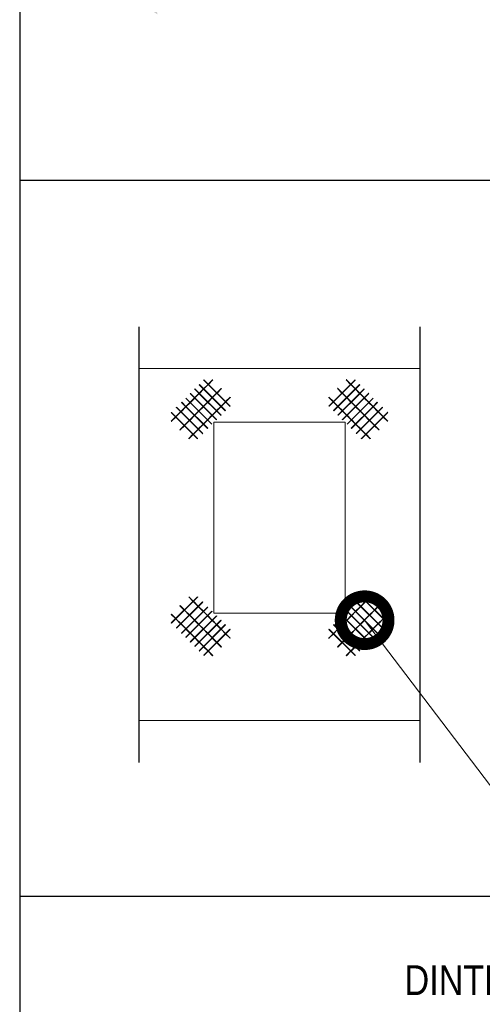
# Model space of a CAD drawing. Header units: millimetres. Extents: x 0 to 30, y 0 to 35.5.
# Tile 2 of 5: x 4 to 7.9, y 12.7 to 20.9. Entities that reach past the tile are written whole.
import ezdxf

# ---------------------------------------------------------------- set-up
doc = ezdxf.new("R2010")
doc.units = ezdxf.units.MM
for name, pattern in [('CONTINUA', [0]), ('DASHED2', [9.525, 6.35, -3.175]), ('TRATTO-PUNTO', [1, 0.5, -0.25, 0, -0.25])]:
    doc.linetypes.add(name, pattern=pattern)
for name, color, linetype, lineweight in [('CONSTRUPANEL', 170, 'Continuous', 20), ('hatch', 252, 'Continuous', 0), ('LAMINA ACCESORIOS', 1, 'Continuous', 30), ('TEXTO', 7, 'DASHED2', 0)]:
    doc.layers.add(name, color=color, linetype=linetype, lineweight=lineweight)
doc.layers.add('SERRAMENTI', color=7, linetype='CONTINUA')
doc.styles.add('Erika', font='techl___.ttf', dxfattribs={"height": 0.25})
doc.dimstyles.new('Erika', dxfattribs={"dimtxt": 0.25, "dimasz": 0.8, "dimexe": 0.5, "dimexo": 0.5, "dimgap": 0, "dimtad": 0, "dimlfac": 0.1, "dimzin": 1, "dimdsep": 46, "dimtxsty": 'Erika', "dimblk": 'DOTSMALL', "dimcen": 2.5, "dimse1": 1, "dimse2": 1, "dimclrd": 252, "dimclre": 252, "dimclrt": 256, "dimadec": 0, "dimazin": 0, "dimtfac": 1, "dimtmove": 0, "dimatfit": 3, "dimldrblk": 'DOTSMALL', "dimfxl": 1, "dimlwd": 0, "dimlwe": 0, "dimarcsym": 0})

# ---------------------------------------------------------------- blocks, each defined once
blk = doc.blocks.new('_DotSmall')
at = {"color": 0, "linetype": 'ByBlock', "const_width": 0.5}
blk.add_lwpolyline([(-0.0625, 0, 1), (0.0625, 0, 1)], format="xyb", close=True, dxfattribs=at)

msp = doc.modelspace()

# ---------------------------------------------------------------- hatches: boundary and pattern name
at = {"layer": 'hatch', "linetype": 'Continuous'}
h = msp.add_hatch(dxfattribs=at)
h.set_pattern_fill('HONEY', color=256, scale=0.3)
h.set_pattern_definition([(0, (-393.41203, -2763.710795), (0.05625, 0.03247595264), [0.0375, -0.075]), (120, (-393.41203, -2763.710795), (-0.05625, 0.03247595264), [0.0375, -0.075]), (60, (-393.41203, -2763.710795), (1e-17, 0.0649519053), [-0.075, 0.0375])])
edge = h.paths.add_edge_path()
edge.add_spline(control_points=[(5.1529, 20.9841), (5.1459, 21.0111), (5.1253, 21.0912), (5.157, 21.2162), (5.2046, 21.3638), (5.0465, 21.5872), (5.1039, 21.9504), (5.0867, 22.3467), (5.2928, 22.6511), (5.0599, 23.0882), (5.1184, 23.5465), (5.1728, 23.8918), (5.1871, 23.9827)], knot_values=[0, 0, 0, 0, 0.082788, 0.245041, 0.381277, 0.519356, 1.007406, 1.418515, 1.706842, 1.999474, 2.774674, 3.051408, 3.051408, 3.051408, 3.051408], degree=3, periodic=0)
edge.add_line((5.1871, 23.9827), (5.0696, 24.0574))
edge.add_spline(control_points=[(5.0696, 24.0574), (5.0553, 23.9666), (5.0009, 23.6212), (4.9424, 23.163), (5.1753, 22.7259), (4.9692, 22.4215), (4.9864, 22.0252), (4.9289, 21.6619), (5.0871, 21.4386), (5.0394, 21.2909), (5.0078, 21.166), (5.0284, 21.0859), (5.0354, 21.0588)], knot_values=[0, 0, 0, 0, 0.276734, 1.051934, 1.344566, 1.632893, 2.044003, 2.532052, 2.670131, 2.806367, 2.96862, 3.051408, 3.051408, 3.051408, 3.051408], degree=3, periodic=0)
edge.add_line((5.0354, 21.0588), (5.1529, 20.9841))
edge = h.paths.add_edge_path()
edge.add_spline(control_points=[(5.1871, 23.9827), (5.2444, 23.9832), (5.3486, 23.984), (5.5035, 24.1404), (5.8553, 24.0863), (6.1431, 24.3299), (6.4409, 24.4584), (6.6436, 24.4635), (6.8102, 24.5546), (6.9532, 24.6167), (7.097, 24.6846), (7.28, 24.6897), (7.4015, 24.7645), (7.4866, 24.8169)], knot_values=[0, 0, 0, 0, 0.164973, 0.299896, 0.617064, 1.115294, 1.370765, 1.581038, 1.70658, 1.933168, 2.052752, 2.177981, 2.470197, 2.470197, 2.470197, 2.470197], degree=3, periodic=0)
edge.add_line((7.4866, 24.8169), (7.3676, 24.8926))
edge.add_spline(control_points=[(7.3676, 24.8926), (7.2825, 24.8402), (7.161, 24.7654), (6.978, 24.7603), (6.8342, 24.6924), (6.6911, 24.6303), (6.5246, 24.5392), (6.3218, 24.5341), (6.0241, 24.4056), (5.7363, 24.162), (5.3845, 24.216), (5.2299, 24.0602), (5.1263, 24.0584), (5.0696, 24.0574)], knot_values=[0, 0, 0, 0, 0.292216, 0.417444, 0.537029, 0.763617, 0.889159, 1.099432, 1.354903, 1.853133, 2.170301, 2.305224, 2.46887, 2.46887, 2.46887, 2.46887], degree=3, periodic=0)
edge.add_line((5.0696, 24.0574), (5.1871, 23.9827))
edge = h.paths.add_edge_path()
edge.add_spline(control_points=[(12.6368, 24.2093), (12.649, 24.2378), (12.6976, 24.3264), (12.8986, 24.3221), (13.0888, 24.36), (13.1954, 24.5226), (13.3808, 24.5061), (13.5493, 24.5414), (13.7107, 24.6224), (13.8234, 24.6911), (13.942, 24.7153), (13.952, 24.7426)], knot_values=[0.045855, 0.045855, 0.045855, 0.045855, 0.13456, 0.349437, 0.565384, 0.70159, 0.87673, 1.0678, 1.226826, 1.401325, 1.505119, 1.505119, 1.505119, 1.505119], degree=3, periodic=0)
edge.add_line((13.952, 24.7426), (13.833, 24.8183))
edge.add_spline(control_points=[(13.833, 24.8183), (13.823, 24.791), (13.7043, 24.7668), (13.5917, 24.6981), (13.4302, 24.6171), (13.2618, 24.5818), (13.0764, 24.5983), (12.9698, 24.4357), (12.8085, 24.4036), (12.6787, 24.4013), (12.6368, 24.3917)], knot_values=[0.220714, 0.220714, 0.220714, 0.220714, 0.324508, 0.499006, 0.658033, 0.849103, 1.024243, 1.160448, 1.376396, 1.505119, 1.505119, 1.505119, 1.505119], degree=3, periodic=0)
edge.add_line((12.6368, 24.3917), (12.6368, 24.2093))
edge = h.paths.add_edge_path()
edge.add_spline(control_points=[(19.8098, 10.6977), (19.8281, 10.7084), (19.9063, 10.7538), (20.1222, 10.7436), (20.3607, 10.813), (20.557, 10.9384), (20.7174, 10.9433), (20.8121, 10.9863), (20.8463, 11.0205)], knot_values=[0, 0, 0, 0, 0.062822, 0.268868, 0.620482, 0.800806, 0.949449, 1.094781, 1.094781, 1.094781, 1.094781], degree=3, periodic=0)
edge.add_line((20.8463, 11.0205), (20.6865, 11.1221))
edge.add_spline(control_points=[(20.6865, 11.1221), (20.6523, 11.0879), (20.5576, 11.0449), (20.3972, 11.04), (20.2009, 10.9146), (19.9624, 10.8452), (19.7465, 10.8554), (19.6683, 10.81), (19.65, 10.7994)], knot_values=[0, 0, 0, 0, 0.145332, 0.293975, 0.474299, 0.825913, 1.031958, 1.094781, 1.094781, 1.094781, 1.094781], degree=3, periodic=0)
edge.add_line((19.65, 10.7994), (19.8098, 10.6977))
edge = h.paths.add_edge_path()
edge.add_spline(control_points=[(19.6547, 23.2799), (19.6564, 23.2919), (19.6602, 23.3405), (19.6395, 23.3942), (19.6348, 23.4362), (19.6344, 23.4414)], knot_values=[0.062083, 0.062083, 0.062083, 0.062083, 0.098433, 0.210349, 0.226324, 0.226324, 0.226324, 0.226324], degree=3, periodic=0)
edge.add_line((19.6344, 23.4414), (18.8822, 23.0071))
edge.add_line((18.8822, 23.0071), (18.8822, 22.8339))
edge.add_line((18.8822, 22.8339), (19.6547, 23.2799))

# ---------------------------------------------------------------- linework, layer by layer
at = {"color": 254, "true_color": 0xe3e3e3}
msp.add_lwpolyline([(3.9982, 3.6527), (25.5882, 3.6527), (25.5882, 31.5927), (3.9982, 31.5927)], close=True, dxfattribs=at)
at = {"layer": 'CONSTRUPANEL'}
for p, q in [((4.9982, 18.0164), (7.3482, 18.0164)), ((5.6232, 15.9664), (5.6232, 17.5664)), ((5.6232, 17.5664), (6.7232, 17.5664)), ((6.7232, 17.5664), (6.7232, 15.9664)), ((6.7232, 15.9664), (5.6232, 15.9664)), ((7.3482, 15.0664), (4.9982, 15.0664))]:
    msp.add_line(p, q, dxfattribs=at)
at = {"layer": 'DEFPOINTS', "linetype": 'Continuous'}
for p, q in [((14.7932, 19.5927), (3.9982, 19.5927)), ((14.7932, 13.5927), (3.9982, 13.5927))]:
    msp.add_line(p, q, dxfattribs=at)
at = {"layer": 'LAMINA ACCESORIOS', "linetype": 'CONTINUA'}
for p, q in [((5.5392, 17.9192), (5.541, 17.921)), ((5.6132, 17.9225), (5.5764, 17.8857)), ((5.615, 17.9207), (5.5781, 17.8839)), ((6.7315, 17.9207), (6.7683, 17.8839)), ((6.7333, 17.9225), (6.7701, 17.8857)), ((6.8072, 17.9192), (6.8054, 17.921)), ((5.4635, 17.8435), (5.4653, 17.8453)), ((5.5006, 17.8806), (5.5024, 17.8824)), ((5.536, 17.8453), (5.5006, 17.8099)), ((5.5377, 17.8435), (5.5024, 17.8082)), ((5.5746, 17.8839), (5.5377, 17.847)), ((5.5764, 17.8821), (5.5395, 17.8453)), ((5.6857, 17.85), (5.6489, 17.8132)), ((5.6874, 17.8482), (5.6506, 17.8114)), ((6.659, 17.8482), (6.6958, 17.8114)), ((6.6608, 17.85), (6.6976, 17.8132)), ((6.7701, 17.8821), (6.807, 17.8453)), ((6.7719, 17.8839), (6.8087, 17.847)), ((6.8087, 17.8435), (6.8441, 17.8082)), ((6.8105, 17.8453), (6.8458, 17.8099)), ((6.8459, 17.8806), (6.8441, 17.8824)), ((6.883, 17.8435), (6.8812, 17.8453)), ((5.3878, 17.7678), (5.3896, 17.7696)), ((5.4249, 17.7342), (5.4618, 17.7711)), ((5.4264, 17.8064), (5.4282, 17.8082)), ((5.4267, 17.7324), (5.4635, 17.7693)), ((5.4635, 17.7728), (5.4989, 17.8082)), ((5.4653, 17.7711), (5.5006, 17.8064)), ((5.4989, 17.8082), (5.4934, 17.8027)), ((5.5006, 17.8064), (5.4952, 17.8009)), ((5.5006, 17.8099), (5.5061, 17.8154)), ((5.5024, 17.8082), (5.5079, 17.8136)), ((5.6085, 17.7728), (5.5731, 17.7375)), ((5.5731, 17.7375), (5.5786, 17.7429)), ((5.6102, 17.771), (5.5749, 17.7357)), ((5.5749, 17.7357), (5.5804, 17.7411)), ((5.6471, 17.8114), (5.6102, 17.7746)), ((5.6488, 17.8096), (5.612, 17.7728)), ((5.7592, 17.7765), (5.7223, 17.7397)), ((5.7609, 17.7748), (5.7241, 17.7379)), ((5.7592, 17.7765), (5.7572, 17.7746)), ((5.7609, 17.7748), (5.759, 17.7728)), ((6.5855, 17.7748), (6.6224, 17.7379)), ((6.5855, 17.7748), (6.5875, 17.7728)), ((6.5873, 17.7765), (6.6241, 17.7397)), ((6.5873, 17.7765), (6.5892, 17.7746)), ((6.6976, 17.8096), (6.7345, 17.7728)), ((6.6994, 17.8114), (6.7362, 17.7746)), ((6.7362, 17.771), (6.7716, 17.7357)), ((6.738, 17.7728), (6.7733, 17.7375)), ((6.7716, 17.7357), (6.7661, 17.7411)), ((6.7733, 17.7375), (6.7679, 17.7429)), ((6.8441, 17.8082), (6.8386, 17.8136)), ((6.8458, 17.8099), (6.8404, 17.8154)), ((6.8812, 17.7711), (6.8458, 17.8064)), ((6.8458, 17.8064), (6.8513, 17.8009)), ((6.8829, 17.7728), (6.8476, 17.8082)), ((6.8476, 17.8082), (6.8531, 17.8027)), ((6.9198, 17.7324), (6.8829, 17.7693)), ((6.9215, 17.7342), (6.8847, 17.7711)), ((6.9201, 17.8064), (6.9183, 17.8082)), ((6.9587, 17.7678), (6.9569, 17.7696)), ((5.31, 17.69), (5.3118, 17.6918)), ((5.3472, 17.6564), (5.3881, 17.6974)), ((5.3489, 17.6547), (5.3898, 17.6956)), ((5.3527, 17.7327), (5.3545, 17.7345)), ((5.3898, 17.6991), (5.4231, 17.7324)), ((5.3916, 17.6974), (5.4249, 17.7307)), ((5.4623, 17.6267), (5.4956, 17.6599)), ((5.4641, 17.6249), (5.4974, 17.6582)), ((5.4974, 17.6617), (5.5342, 17.6986)), ((5.4992, 17.66), (5.536, 17.6968)), ((5.536, 17.7003), (5.5713, 17.7357)), ((5.5378, 17.6986), (5.5731, 17.7339)), ((5.5713, 17.7357), (5.5659, 17.7302)), ((5.5731, 17.7339), (5.5677, 17.7284)), ((5.6095, 17.6269), (5.6448, 17.6622)), ((5.6113, 17.6251), (5.6466, 17.6604)), ((5.6448, 17.6622), (5.6394, 17.6567)), ((5.6466, 17.6604), (5.6411, 17.655)), ((5.6819, 17.6993), (5.6466, 17.664)), ((5.6466, 17.664), (5.6521, 17.6694)), ((5.6837, 17.6975), (5.6484, 17.6622)), ((5.6484, 17.6622), (5.6538, 17.6677)), ((5.7206, 17.7379), (5.6837, 17.7011)), ((5.7223, 17.7362), (5.6855, 17.6993)), ((5.719, 17.6622), (5.7208, 17.664)), ((5.7577, 17.7008), (5.7595, 17.7026)), ((6.5888, 17.7008), (6.587, 17.7026)), ((6.6241, 17.7362), (6.661, 17.6993)), ((6.6274, 17.6622), (6.6256, 17.664)), ((6.6259, 17.7379), (6.6628, 17.7011)), ((6.6628, 17.6975), (6.6981, 17.6622)), ((6.6645, 17.6993), (6.6999, 17.664)), ((6.6981, 17.6622), (6.6926, 17.6677)), ((6.6999, 17.664), (6.6944, 17.6694)), ((6.7352, 17.6251), (6.6999, 17.6604)), ((6.6999, 17.6604), (6.7053, 17.655)), ((6.737, 17.6269), (6.7016, 17.6622)), ((6.7016, 17.6622), (6.7071, 17.6567)), ((6.7733, 17.7339), (6.7788, 17.7284)), ((6.8087, 17.6986), (6.7733, 17.7339)), ((6.7751, 17.7357), (6.7806, 17.7302)), ((6.8104, 17.7003), (6.7751, 17.7357)), ((6.8473, 17.66), (6.8105, 17.6968)), ((6.8491, 17.6617), (6.8122, 17.6986)), ((6.8824, 17.6249), (6.8491, 17.6582)), ((6.8841, 17.6267), (6.8508, 17.6599)), ((6.9549, 17.6974), (6.9216, 17.7307)), ((6.9566, 17.6991), (6.9233, 17.7324)), ((6.9975, 17.6547), (6.9566, 17.6956)), ((6.9993, 17.6564), (6.9584, 17.6974)), ((6.9938, 17.7327), (6.992, 17.7345)), ((7.0364, 17.69), (7.0347, 17.6918)), ((5.2671, 17.5764), (5.3027, 17.612)), ((5.2673, 17.6473), (5.2691, 17.6491)), ((5.2689, 17.5746), (5.3044, 17.6102)), ((5.3045, 17.6138), (5.3454, 17.6547)), ((5.3062, 17.612), (5.3471, 17.6529)), ((5.3769, 17.5413), (5.4179, 17.5822)), ((5.3787, 17.5395), (5.4196, 17.5804)), ((5.4196, 17.584), (5.4606, 17.6249)), ((5.4214, 17.5822), (5.4623, 17.6231)), ((5.5358, 17.5532), (5.5691, 17.5865)), ((5.5376, 17.5514), (5.5709, 17.5847)), ((5.5709, 17.5882), (5.6077, 17.6251)), ((5.5726, 17.5865), (5.6095, 17.6233)), ((5.6448, 17.588), (5.6466, 17.5898)), ((5.6819, 17.6251), (5.6837, 17.6269)), ((6.6645, 17.6251), (6.6627, 17.6269)), ((6.7016, 17.588), (6.6998, 17.5898)), ((6.7738, 17.5865), (6.737, 17.6233)), ((6.7756, 17.5882), (6.7387, 17.6251)), ((6.8089, 17.5514), (6.7756, 17.5847)), ((6.8107, 17.5532), (6.7774, 17.5865)), ((6.9251, 17.5822), (6.8841, 17.6231)), ((6.9268, 17.584), (6.8859, 17.6249)), ((6.9678, 17.5395), (6.9268, 17.5804)), ((6.9695, 17.5413), (6.9286, 17.5822)), ((7.0402, 17.612), (6.9993, 17.6529)), ((7.042, 17.6138), (7.0011, 17.6547)), ((7.0776, 17.5746), (7.042, 17.6102)), ((7.0794, 17.5764), (7.0438, 17.612)), ((7.0791, 17.6473), (7.0774, 17.6491)), ((5.3396, 17.5039), (5.3752, 17.5395)), ((5.3414, 17.5021), (5.3769, 17.5377)), ((5.4504, 17.4678), (5.4913, 17.5087)), ((5.4522, 17.466), (5.4931, 17.5069)), ((5.4931, 17.5105), (5.534, 17.5514)), ((5.4949, 17.5087), (5.5358, 17.5496)), ((5.5358, 17.5532), (5.5377, 17.5551)), ((5.5376, 17.5514), (5.5395, 17.5534)), ((5.5711, 17.5143), (5.5729, 17.5161)), ((5.6062, 17.5493), (5.608, 17.5511)), ((6.7402, 17.5493), (6.7385, 17.5511)), ((6.7753, 17.5143), (6.7735, 17.5161)), ((6.8089, 17.5514), (6.807, 17.5534)), ((6.8107, 17.5532), (6.8087, 17.5551)), ((6.8516, 17.5087), (6.8107, 17.5496)), ((6.8534, 17.5105), (6.8124, 17.5514)), ((6.8943, 17.466), (6.8534, 17.5069)), ((6.896, 17.4678), (6.8551, 17.5087)), ((7.0051, 17.5021), (6.9695, 17.5377)), ((7.0069, 17.5039), (6.9713, 17.5395)), ((5.4131, 17.4304), (5.4486, 17.466)), ((5.4148, 17.4287), (5.4504, 17.4642)), ((5.4858, 17.4289), (5.4875, 17.4307)), ((5.5285, 17.4716), (5.5302, 17.4734)), ((6.818, 17.4716), (6.8162, 17.4734)), ((6.8607, 17.4289), (6.8589, 17.4307)), ((6.9316, 17.4287), (6.8961, 17.4642)), ((6.9334, 17.4304), (6.8978, 17.466)), ((5.4131, 16.1023), (5.4486, 16.0667)), ((5.4148, 16.1041), (5.4504, 16.0685)), ((5.4858, 16.1038), (5.4875, 16.1021)), ((6.8607, 16.1038), (6.8589, 16.1021)), ((6.9316, 16.1041), (6.8961, 16.0685)), ((6.9334, 16.1023), (6.8978, 16.0667)), ((5.3396, 16.0288), (5.3752, 15.9932)), ((5.3414, 16.0306), (5.3769, 15.995)), ((5.4504, 16.0649), (5.4913, 16.024)), ((5.4522, 16.0667), (5.4931, 16.0258)), ((5.4931, 16.0222), (5.534, 15.9813)), ((5.4949, 16.024), (5.5358, 15.9831)), ((5.5285, 16.0611), (5.5302, 16.0594)), ((5.5711, 16.0184), (5.5729, 16.0167)), ((6.7753, 16.0184), (6.7735, 16.0167)), ((6.8516, 16.024), (6.8107, 15.9831)), ((6.8534, 16.0222), (6.8124, 15.9813)), ((6.818, 16.0611), (6.8162, 16.0594)), ((6.8943, 16.0667), (6.8534, 16.0258)), ((6.896, 16.0649), (6.8551, 16.024)), ((7.0051, 16.0306), (6.9695, 15.995)), ((7.0069, 16.0288), (6.9713, 15.9932)), ((5.2671, 15.9563), (5.3027, 15.9208)), ((5.2689, 15.9581), (5.3044, 15.9225)), ((5.3769, 15.9915), (5.4179, 15.9505)), ((5.3787, 15.9932), (5.4196, 15.9523)), ((5.4196, 15.9488), (5.4606, 15.9078)), ((5.4214, 15.9505), (5.4623, 15.9096)), ((5.5358, 15.9795), (5.5691, 15.9463)), ((5.5358, 15.9795), (5.5377, 15.9776)), ((5.5376, 15.9813), (5.5709, 15.948)), ((5.5376, 15.9813), (5.5395, 15.9794)), ((5.5709, 15.9445), (5.6077, 15.9076)), ((5.5726, 15.9462), (5.6095, 15.9094)), ((5.6062, 15.9834), (5.608, 15.9816)), ((5.6448, 15.9448), (5.6466, 15.943)), ((6.7016, 15.9448), (6.6998, 15.943)), ((6.7738, 15.9462), (6.737, 15.9094)), ((6.7402, 15.9834), (6.7385, 15.9816)), ((6.7756, 15.9445), (6.7387, 15.9076)), ((6.8089, 15.9813), (6.7756, 15.948)), ((6.8107, 15.9795), (6.7774, 15.9463)), ((6.8089, 15.9813), (6.807, 15.9794)), ((6.8107, 15.9795), (6.8087, 15.9776)), ((6.9251, 15.9505), (6.8841, 15.9096)), ((6.9268, 15.9488), (6.8859, 15.9078)), ((6.9678, 15.9932), (6.9268, 15.9523)), ((6.9695, 15.9915), (6.9286, 15.9505)), ((7.0776, 15.9581), (7.042, 15.9225)), ((7.0794, 15.9563), (7.0438, 15.9208)), ((5.2673, 15.8854), (5.2691, 15.8836)), ((5.3045, 15.919), (5.3454, 15.8781)), ((5.3062, 15.9207), (5.3471, 15.8798)), ((5.31, 15.8427), (5.3118, 15.8409)), ((5.3472, 15.8763), (5.3881, 15.8354)), ((5.3489, 15.878), (5.3898, 15.8371)), ((5.4623, 15.9061), (5.4956, 15.8728)), ((5.4641, 15.9078), (5.4974, 15.8745)), ((5.4974, 15.871), (5.5342, 15.8342)), ((5.4992, 15.8728), (5.536, 15.8359)), ((5.6095, 15.9059), (5.6448, 15.8705)), ((5.6113, 15.9076), (5.6466, 15.8723)), ((5.6448, 15.8705), (5.6394, 15.876)), ((5.6466, 15.8723), (5.6411, 15.8778)), ((5.6466, 15.8687), (5.6521, 15.8633)), ((5.6819, 15.8334), (5.6466, 15.8687)), ((5.6484, 15.8705), (5.6538, 15.865)), ((5.6837, 15.8352), (5.6484, 15.8705)), ((5.6819, 15.9076), (5.6837, 15.9059)), ((5.719, 15.8705), (5.7208, 15.8688)), ((6.6274, 15.8705), (6.6256, 15.8688)), ((6.6645, 15.9076), (6.6627, 15.9059)), ((6.6628, 15.8352), (6.6981, 15.8705)), ((6.6645, 15.8334), (6.6999, 15.8687)), ((6.6981, 15.8705), (6.6926, 15.865)), ((6.6999, 15.8687), (6.6944, 15.8633)), ((6.7352, 15.9076), (6.6999, 15.8723)), ((6.6999, 15.8723), (6.7053, 15.8778)), ((6.737, 15.9059), (6.7016, 15.8705)), ((6.7016, 15.8705), (6.7071, 15.876)), ((6.8473, 15.8728), (6.8105, 15.8359)), ((6.8491, 15.871), (6.8122, 15.8342)), ((6.8824, 15.9078), (6.8491, 15.8745)), ((6.8841, 15.9061), (6.8508, 15.8728)), ((6.9975, 15.878), (6.9566, 15.8371)), ((6.9993, 15.8763), (6.9584, 15.8354)), ((7.0402, 15.9207), (6.9993, 15.8798)), ((7.042, 15.919), (7.0011, 15.8781)), ((7.0364, 15.8427), (7.0347, 15.8409)), ((7.0791, 15.8854), (7.0774, 15.8836)), ((5.3527, 15.8), (5.3545, 15.7982)), ((5.3878, 15.7649), (5.3896, 15.7632)), ((5.3898, 15.8336), (5.4231, 15.8003)), ((5.3916, 15.8354), (5.4249, 15.8021)), ((5.4249, 15.7985), (5.4618, 15.7617)), ((5.4267, 15.8003), (5.4635, 15.7634)), ((5.4635, 15.7599), (5.4989, 15.7246)), ((5.4653, 15.7617), (5.5006, 15.7263)), ((5.536, 15.8324), (5.5713, 15.7971)), ((5.5378, 15.8341), (5.5731, 15.7988)), ((5.5713, 15.7971), (5.5659, 15.8025)), ((5.5731, 15.7988), (5.5677, 15.8043)), ((5.5731, 15.7953), (5.5786, 15.7898)), ((5.6085, 15.7599), (5.5731, 15.7953)), ((5.5749, 15.797), (5.5804, 15.7916)), ((5.6102, 15.7617), (5.5749, 15.797)), ((5.6488, 15.7231), (5.612, 15.7599)), ((5.7206, 15.7948), (5.6837, 15.8316)), ((5.7223, 15.7966), (5.6855, 15.8334)), ((5.7592, 15.7562), (5.7223, 15.793)), ((5.7609, 15.758), (5.7241, 15.7948)), ((5.7577, 15.8319), (5.7595, 15.8301)), ((5.7609, 15.758), (5.759, 15.7599)), ((6.5855, 15.758), (6.6224, 15.7948)), ((6.5855, 15.758), (6.5875, 15.7599)), ((6.5888, 15.8319), (6.587, 15.8301)), ((6.5873, 15.7562), (6.6241, 15.793)), ((6.6241, 15.7966), (6.661, 15.8334)), ((6.6259, 15.7948), (6.6628, 15.8316)), ((6.6976, 15.7231), (6.7345, 15.7599)), ((6.7362, 15.7617), (6.7716, 15.797)), ((6.738, 15.7599), (6.7733, 15.7953)), ((6.7716, 15.797), (6.7661, 15.7916)), ((6.7733, 15.7953), (6.7679, 15.7898)), ((6.8087, 15.8341), (6.7733, 15.7988)), ((6.7733, 15.7988), (6.7788, 15.8043)), ((6.8104, 15.8324), (6.7751, 15.7971)), ((6.7751, 15.7971), (6.7806, 15.8025)), ((6.8812, 15.7617), (6.8458, 15.7263)), ((6.8829, 15.7599), (6.8476, 15.7246)), ((6.9198, 15.8003), (6.8829, 15.7634)), ((6.9215, 15.7985), (6.8847, 15.7617)), ((6.9549, 15.8354), (6.9216, 15.8021)), ((6.9566, 15.8336), (6.9233, 15.8003)), ((6.9587, 15.7649), (6.9569, 15.7632)), ((6.9938, 15.8), (6.992, 15.7982)), ((5.4264, 15.7263), (5.4282, 15.7245)), ((5.4635, 15.6892), (5.4653, 15.6874)), ((5.4989, 15.7246), (5.4934, 15.73)), ((5.5006, 15.7263), (5.4952, 15.7318)), ((5.536, 15.6875), (5.5006, 15.7228)), ((5.5006, 15.7228), (5.5061, 15.7173)), ((5.5024, 15.7246), (5.5079, 15.7191)), ((5.5377, 15.6892), (5.5024, 15.7246)), ((5.5746, 15.6488), (5.5377, 15.6857)), ((5.5764, 15.6506), (5.5395, 15.6875)), ((5.6471, 15.7213), (5.6102, 15.7582)), ((5.6857, 15.6827), (5.6489, 15.7195)), ((5.6874, 15.6845), (5.6506, 15.7213)), ((5.7592, 15.7562), (5.7572, 15.7581)), ((6.5873, 15.7562), (6.5892, 15.7581)), ((6.659, 15.6845), (6.6958, 15.7213)), ((6.6608, 15.6827), (6.6976, 15.7195)), ((6.6994, 15.7213), (6.7362, 15.7582)), ((6.7701, 15.6506), (6.807, 15.6875)), ((6.7719, 15.6488), (6.8087, 15.6857)), ((6.8087, 15.6892), (6.8441, 15.7246)), ((6.8105, 15.6875), (6.8458, 15.7228)), ((6.8441, 15.7246), (6.8386, 15.7191)), ((6.8458, 15.7228), (6.8404, 15.7173)), ((6.8458, 15.7263), (6.8513, 15.7318)), ((6.8476, 15.7246), (6.8531, 15.73)), ((6.883, 15.6892), (6.8812, 15.6874)), ((6.9201, 15.7263), (6.9183, 15.7245)), ((5.5006, 15.6521), (5.5024, 15.6503)), ((5.5392, 15.6135), (5.541, 15.6117)), ((5.6132, 15.6102), (5.5764, 15.6471)), ((5.615, 15.612), (5.5781, 15.6488)), ((6.7315, 15.612), (6.7683, 15.6488)), ((6.7333, 15.6102), (6.7701, 15.6471)), ((6.8072, 15.6135), (6.8054, 15.6117)), ((6.8459, 15.6521), (6.8441, 15.6503))]:
    msp.add_line(p, q, dxfattribs=at)
for points in [[(5.5392, 17.9192), (5.7577, 17.7008)], [(5.7595, 17.7026), (5.541, 17.921)], [(5.6132, 17.9225), (5.615, 17.9207)], [(6.587, 17.7026), (6.8054, 17.921)], [(6.8072, 17.9192), (6.5888, 17.7008)], [(6.7333, 17.9225), (6.7315, 17.9207)], [(5.6819, 17.6251), (5.4635, 17.8435)], [(5.4653, 17.8453), (5.6837, 17.6269)], [(5.5006, 17.8806), (5.719, 17.6622)], [(5.7208, 17.664), (5.5024, 17.8824)], [(5.6857, 17.85), (5.6874, 17.8482)], [(6.6256, 17.664), (6.8441, 17.8824)], [(6.8459, 17.8806), (6.6274, 17.6622)], [(6.6608, 17.85), (6.659, 17.8482)], [(6.8812, 17.8453), (6.6627, 17.6269)], [(6.6645, 17.6251), (6.883, 17.8435)], [(5.6062, 17.5493), (5.3878, 17.7678)], [(5.3896, 17.7696), (5.608, 17.5511)], [(5.6448, 17.588), (5.4264, 17.8064)], [(5.4282, 17.8082), (5.6466, 17.5898)], [(5.4989, 17.8082), (5.6819, 17.6251)], [(5.6837, 17.6269), (5.5006, 17.8099)], [(5.7592, 17.7765), (5.7609, 17.7748)], [(6.5873, 17.7765), (6.5855, 17.7748)], [(6.6627, 17.6269), (6.8458, 17.8099)], [(6.8476, 17.8082), (6.6645, 17.6251)], [(6.9183, 17.8082), (6.6998, 17.5898)], [(6.7016, 17.588), (6.9201, 17.8064)], [(6.9569, 17.7696), (6.7385, 17.5511)], [(6.7402, 17.5493), (6.9587, 17.7678)], [(5.5285, 17.4716), (5.31, 17.69)], [(5.3118, 17.6918), (5.5302, 17.4734)], [(5.5711, 17.5143), (5.3527, 17.7327)], [(5.3545, 17.7345), (5.3898, 17.6991)], [(5.3898, 17.6991), (5.5729, 17.5161)], [(6.9566, 17.6991), (6.7735, 17.5161)], [(6.7753, 17.5143), (6.9938, 17.7327)], [(7.0347, 17.6918), (6.8162, 17.4734)], [(6.818, 17.4716), (7.0364, 17.69)], [(6.992, 17.7345), (6.9566, 17.6991)], [(5.2671, 17.5764), (5.2689, 17.5746)], [(5.4858, 17.4289), (5.2673, 17.6473)], [(5.2691, 17.6491), (5.4875, 17.4307)], [(7.0774, 17.6491), (6.8589, 17.4307)], [(6.8607, 17.4289), (7.0791, 17.6473)], [(7.0794, 17.5764), (7.0776, 17.5746)], [(5.3396, 17.5039), (5.3414, 17.5021)], [(7.0069, 17.5039), (7.0051, 17.5021)], [(5.4131, 17.4304), (5.4148, 17.4287)], [(6.9334, 17.4304), (6.9316, 17.4287)], [(5.4858, 16.1038), (5.2673, 15.8854)], [(5.2691, 15.8836), (5.4875, 16.1021)], [(5.4131, 16.1023), (5.4148, 16.1041)], [(7.0774, 15.8836), (6.8589, 16.1021)], [(6.8607, 16.1038), (7.0791, 15.8854)], [(6.9334, 16.1023), (6.9316, 16.1041)], [(5.5285, 16.0611), (5.31, 15.8427)], [(5.3118, 15.8409), (5.5302, 16.0594)], [(5.3396, 16.0288), (5.3414, 16.0306)], [(5.5711, 16.0184), (5.3527, 15.8)], [(5.3898, 15.8336), (5.5729, 16.0167)], [(6.9566, 15.8336), (6.7735, 16.0167)], [(6.7753, 16.0184), (6.9938, 15.8)], [(7.0347, 15.8409), (6.8162, 16.0594)], [(6.818, 16.0611), (7.0364, 15.8427)], [(7.0069, 16.0288), (7.0051, 16.0306)], [(5.2671, 15.9563), (5.2689, 15.9581)], [(5.6062, 15.9834), (5.3878, 15.7649)], [(5.3896, 15.7632), (5.608, 15.9816)], [(5.6448, 15.9448), (5.4264, 15.7263)], [(5.4282, 15.7245), (5.6466, 15.943)], [(6.9183, 15.7245), (6.6998, 15.943)], [(6.7016, 15.9448), (6.9201, 15.7263)], [(6.9569, 15.7632), (6.7385, 15.9816)], [(6.7402, 15.9834), (6.9587, 15.7649)], [(7.0794, 15.9563), (7.0776, 15.9581)], [(5.6819, 15.9076), (5.4635, 15.6892)], [(5.4653, 15.6874), (5.6837, 15.9059)], [(5.4989, 15.7246), (5.6819, 15.9076)], [(5.6837, 15.9059), (5.5006, 15.7228)], [(5.5006, 15.6521), (5.719, 15.8705)], [(5.7208, 15.8688), (5.5024, 15.6503)], [(6.6256, 15.8688), (6.8441, 15.6503)], [(6.8459, 15.6521), (6.6274, 15.8705)], [(6.8812, 15.6874), (6.6627, 15.9059)], [(6.6627, 15.9059), (6.8458, 15.7228)], [(6.6645, 15.9076), (6.883, 15.6892)], [(6.8476, 15.7246), (6.6645, 15.9076)], [(5.3545, 15.7982), (5.3898, 15.8336)], [(5.5392, 15.6135), (5.7577, 15.8319)], [(5.7595, 15.8301), (5.541, 15.6117)], [(6.587, 15.8301), (6.8054, 15.6117)], [(6.8072, 15.6135), (6.5888, 15.8319)], [(6.992, 15.7982), (6.9566, 15.8336)], [(5.6857, 15.6827), (5.6874, 15.6845)], [(5.7592, 15.7562), (5.7609, 15.758)], [(6.5873, 15.7562), (6.5855, 15.758)], [(6.6608, 15.6827), (6.659, 15.6845)], [(5.6132, 15.6102), (5.615, 15.612)], [(6.7333, 15.6102), (6.7315, 15.612)]]:
    msp.add_lwpolyline(points, dxfattribs=at)
at = {"layer": 'SERRAMENTI', "linetype": 'TRATTO-PUNTO', "ltscale": 20}
for p, q in [((4.9982, 14.7167), (4.9982, 18.366)), ((7.3482, 18.366), (7.3482, 14.7167))]:
    msp.add_line(p, q, dxfattribs=at)

# ---------------------------------------------------------------- texts
at = {"layer": 'TEXTO', "linetype": 'ByBlock', "lineweight": 0, "insert": (7.2197, 13.0167), "char_height": 0.25, "attachment_point": 1, "style": 'Erika'}
msp.add_mtext('DINTEL SOBRE LA PUERTA', dxfattribs=at)

# ---------------------------------------------------------------- leaders
at = {"layer": 'TEXTO', "linetype": 'ByBlock', "lineweight": 0}
msp.add_leader([(6.8859, 15.9078), (7.9833, 14.4617), (8.7833, 14.4617)], dimstyle='Erika', override={"dimgap": 0, "dimtad": 0}, dxfattribs=at)

doc.saveas('drawing.dxf')
